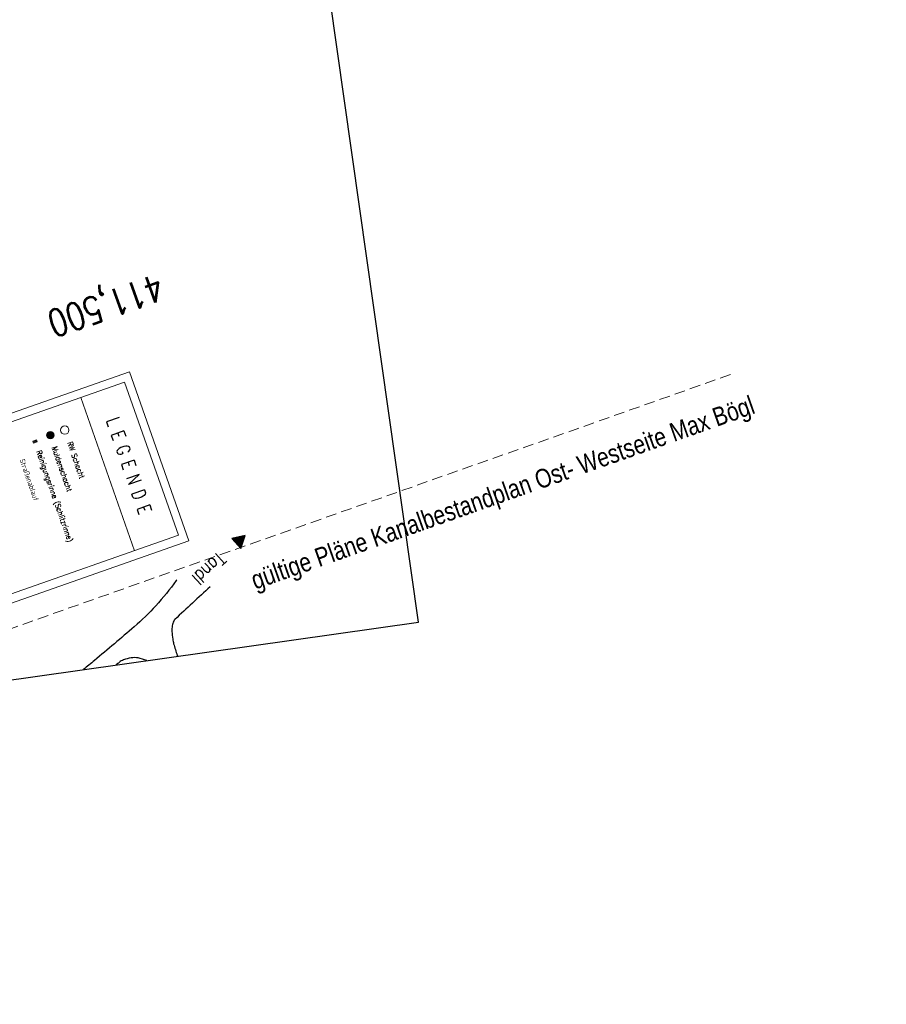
# Model space of a CAD drawing. Extents: x 446577 to 447240, y 443630 to 444842.
# Tile 12 of 71: x 447078 to 447240, y 443647 to 443831. Entities that reach past the tile are written whole.
import ezdxf

# ---------------------------------------------------------------- set-up
doc = ezdxf.new("R2010")
doc.units = 0
doc.header["$LTSCALE"] = 2
doc.header["$MEASUREMENT"] = 0
for name, pattern in [('AUSGEZOGEN', [0]), ('GESTRICHELT', [0.75, 0.5, -0.25]), ('LINE_LT_1', [1.5, 1, -0.5])]:
    doc.linetypes.add(name, pattern=pattern)
doc.layers.get('0').update_dxf_attribs({"linetype": 'AUSGEZOGEN'})
for name, color, linetype in [('GLOBAL', 7, 'CONTINUOUS'), ('HEKTOM', 250, 'GESTRICHELT'), ('neu', 7, 'CONTINUOUS'), ('Planeinteilung', 6, 'CONTINUOUS'), ('SCHRIFT', 7, 'AUSGEZOGEN'), ('STRASSE', 8, 'CONTINUOUS')]:
    doc.layers.add(name, color=color, linetype=linetype)
doc.styles.add('12', font='arial.ttf', dxfattribs={"width": 0.8, "height": 1})
doc.styles.add('3', font='txt_____.ttf', dxfattribs={"width": 0.75, "height": 1})
doc.styles.add('4', font='txt_____.ttf', dxfattribs={"width": 0.9, "height": 1})
doc.styles.add('ROMANS', font='romans.shx', dxfattribs={"width": 0.8})

# ---------------------------------------------------------------- blocks, each defined once
blk = doc.blocks.new('1135420')
for p, q in [((1135, 420), (0, 420)), ((1135, 297), (1135, 420))]:
    blk.add_line(p, q)
blk = doc.blocks.new('RPFEIL')
at = {"color": 0}
for p, q in [((0, 0), (-1.25, -2.17)), ((-1.05, -2.17), (-1.05, -1.82)), ((-0.95, -2.17), (-0.95, -1.65)), ((-0.85, -2.17), (-0.85, -1.47)), ((-0.75, -2.17), (-0.75, -1.3)), ((-0.65, -2.17), (-0.65, -1.13)), ((-0.55, -2.17), (-0.55, -0.95)), ((-0.45, -2.17), (-0.45, -0.78)), ((-0.35, -2.17), (-0.35, -0.61)), ((-0.25, -2.17), (-0.25, -0.43)), ((-0.15, -2.17), (-0.15, -0.26)), ((-0.05, -2.17), (-0.05, -0.09)), ((1.25, -2.17), (0, 0)), ((0.05, -2.17), (0.05, -0.09)), ((0.15, -2.17), (0.15, -0.26)), ((0.25, -2.17), (0.25, -0.43)), ((0.35, -2.17), (0.35, -0.61)), ((0.45, -2.17), (0.45, -0.78)), ((0.55, -2.17), (0.55, -0.95)), ((0.65, -2.17), (0.65, -1.13)), ((0.75, -2.17), (0.75, -1.3)), ((0.85, -2.17), (0.85, -1.47)), ((0.95, -2.17), (0.95, -1.65)), ((1.05, -2.17), (1.05, -1.82)), ((-1.25, -2.17), (1.25, -2.17)), ((-1.15, -2.17), (-1.15, -1.99)), ((1.15, -2.17), (1.15, -1.99))]:
    blk.add_line(p, q, dxfattribs=at)
blk = doc.blocks.new('Schacht')
at = {"color": 18, "lineweight": 9, "true_color": 0x000000}
blk.add_circle((0, 0), 0.779, dxfattribs=at)
blk = doc.blocks.new('Muldenschacht')
at = {"color": 18, "lineweight": 9, "true_color": 0x000000}
for p, q in [((-0.599087, 0.002979), (-0.699187, 0.002979)), ((-0.569691, 0.188574), (-0.664892, 0.219507)), ((-0.492399, 0.083917), (-0.591181, 0.100105)), ((-0.484382, 0.356002), (-0.565365, 0.41484)), ((-0.444073, 0.230912), (-0.53319, 0.276499)), ((0.502013, 0.002979), (-0.498987, 0.002979)), ((0.474843, 0.165641), (-0.471817, 0.165641)), ((-0.350626, 0.358645), (-0.421053, 0.429778)), ((-0.351511, 0.488874), (-0.410348, 0.569857)), ((0.38186, 0.328304), (-0.378834, 0.328304)), ((-0.228204, 0.447647), (-0.274147, 0.536581)), ((-0.215015, 0.669384), (-0.184082, 0.574183)), ((-0.096655, 0.595502), (-0.080293, 0.496748)), ((0.001562, 0.503479), (0.001464, -0.497521)), ((0.001513, 0.703679), (0.001513, 0.603579)), ((0.093794, 0.596447), (0.078414, 0.497536)), ((0.218041, 0.669384), (0.187109, 0.574183)), ((0.271415, 0.539517), (0.226431, 0.450094)), ((0.413374, 0.569857), (0.354537, 0.488874)), ((0.425748, 0.42812), (0.355042, 0.357263)), ((0.447803, 0.22953), (0.537061, 0.27484)), ((0.568391, 0.41484), (0.487409, 0.356002)), ((0.4959, 0.080963), (0.594778, 0.096559)), ((0.572718, 0.188574), (0.667918, 0.219507)), ((0.602083, 0.008988), (0.702178, 0.00999)), ((-0.569691, -0.182617), (-0.664892, -0.21355)), ((-0.493148, -0.073251), (-0.59208, -0.088497)), ((-0.484382, -0.350045), (-0.565365, -0.408882)), ((-0.445326, -0.222488), (-0.534694, -0.267581)), ((0.474843, -0.159684), (-0.471817, -0.159684)), ((-0.352742, -0.35058), (-0.423593, -0.421292)), ((-0.351511, -0.482917), (-0.410348, -0.5639)), ((0.38186, -0.322346), (-0.378834, -0.322346)), ((-0.228006, -0.441793), (-0.273909, -0.530747)), ((-0.184082, -0.568226), (-0.215015, -0.663427)), ((-0.079489, -0.490923), (-0.095689, -0.589704)), ((0.001513, -0.597621), (0.001513, -0.697721)), ((0.079714, -0.491374), (0.095355, -0.590245)), ((0.187109, -0.568226), (0.218041, -0.663427)), ((0.271696, -0.533418), (0.226665, -0.444019)), ((0.354537, -0.482917), (0.413374, -0.5639)), ((0.426841, -0.421069), (0.355953, -0.350395)), ((0.446654, -0.225822), (0.535682, -0.271583)), ((0.487409, -0.350045), (0.568391, -0.408882)), ((0.496174, -0.073247), (0.595107, -0.088493)), ((0.572718, -0.182617), (0.667918, -0.21355))]:
    blk.add_line(p, q, dxfattribs=at)
for radius in [0.7007, 0.6006, 0.5005]:
    blk.add_circle((0.001513, 0.002979), radius, dxfattribs=at)
blk = doc.blocks.new('SK-rechteck Mitt')
at = {"color": 18, "lineweight": 9, "true_color": 0x000000}
for p, q in [((-0.375, 0.2), (-0.375, -0.2)), ((-0.375, 0.2), (0.375, 0.2)), ((-0.1875, 0.2), (-0.1875, -0.2)), ((0, 0.2), (0, -0.2)), ((0.1875, 0.2), (0.1875, -0.2)), ((0.375, 0.2), (0.375, -0.2)), ((-0.375, -0.2), (0.375, -0.2))]:
    blk.add_line(p, q, dxfattribs=at)

msp = doc.modelspace()

# ---------------------------------------------------------------- linework, layer by layer
at = {"layer": 'GLOBAL', "color": 18, "lineweight": 18, "true_color": 0x000000}
for p, q in [((447098.49, 443764.81), (447056.11, 443749.92)), ((447098.49, 443764.81), (447109.57, 443733.27)), ((447097.59, 443762.87), (447057.89, 443748.92)), ((447097.59, 443762.87), (447107.63, 443734.29)), ((447089.41, 443760), (447099.45, 443731.42)), ((447107.63, 443734.29), (447067.93, 443720.35)), ((447109.57, 443733.27), (447067.19, 443718.38))]:
    msp.add_line(p, q, dxfattribs=at)
at = {"layer": 'neu', "color": 12, "linetype": 'LINE_LT_1', "lineweight": 9, "true_color": 0xc40000}
msp.add_line((446877.77, 443646.74), (447211.25, 443764.51), dxfattribs=at)
at = {"layer": 'STRASSE'}
for points in [[(447107.34, 443726, -0.001857), (447107.22, 443725.83, -0.02888), (447103.43, 443721.15, -0.030767), (447099.39, 443717.21, -0.003333), (447091.97, 443710.92, -0.002375), (447089.94, 443709.24, -0.00006)], [(447113.57, 443724.7, 0.002315), (447106.98, 443718.59, 0.095125), (447106.76, 443718.28, 0.068214), (447106.49, 443717.42, 0.056481), (447106.43, 443716.34, 0.019931), (447106.57, 443714.93, 0.03213), (447106.75, 443714.06, 0.014176), (447107.41, 443711.87, 0.000776), (447107.47, 443711.72, 0.003211)], [(447101.72, 443710.91, 0.057502), (447100.12, 443711.4, 0.086697), (447098.81, 443711.41, 0.050706), (447097.39, 443711.03, 0.081623), (447096.59, 443710.57, 0.001111), (447096.03, 443710.1, 0.001344)]]:
    msp.add_lwpolyline(points, format="xyb", dxfattribs=at)

# ---------------------------------------------------------------- block references
at = {"layer": 'GLOBAL'}
for name, p, rotation in [('Schacht', (447086.44, 443753.94), 270), ('SK-rechteck Mitt', (447080.89, 443751.78), 199.3589950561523), ('Muldenschacht', (447083.73, 443752.99), 270)]:
    msp.add_blockref(name, p, dxfattribs=dict(at, rotation=rotation))
at = {"layer": 'Planeinteilung', "linetype": 'Continuous', "rotation": 278.0670990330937}
msp.add_blockref('1135420', (446577.28, 444782.92), dxfattribs=at)
at = {"layer": 'SCHRIFT', "rotation": 311.6705113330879}
msp.add_blockref('RPFEIL', (447120.08, 443734.23), dxfattribs=at)

# ---------------------------------------------------------------- texts
at = {"layer": 'GLOBAL', "color": 18, "true_color": 0x000000, "attachment_point": 1, "rotation": 289.2357, "line_spacing_factor": 0.959981}
for s, insert, char_height, style in [('L E G E N D E', (447096.48, 443756.58), 2.5, '3'), ('Reinigungsrinne (Schlitzrinne)', (447082.06, 443750.27), 1, '4'), ('Muldenschacht', (447084.94, 443751.02), 1, '4'), ('RW Schacht', (447087.82, 443751.89), 1, '4'), ('Straßenablauf', (447078.91, 443748.7), 1, '4')]:
    msp.add_mtext(s, dxfattribs=dict(at, insert=insert, char_height=char_height, style=style))
at = {"layer": 'HEKTOM', "style": 'ROMANS', "width": 0.8}
msp.add_text('411,500', height=5, rotation=199.2892, dxfattribs=at).set_placement((447103.79, 443783.22))
at = {"layer": 'neu', "color": 12, "true_color": 0xc40000, "insert": (447120.81, 443727.43), "char_height": 3.5, "attachment_point": 1, "rotation": 19.4511, "line_spacing_factor": 0.959981, "style": '12'}
msp.add_mtext('gültige Pläne Kanalbestandplan Ost- Westseite Max Bögl', dxfattribs=at)
at = {"layer": 'SCHRIFT', "style": 'ROMANS', "width": 0.8}
msp.add_text('Tandl', height=2.5, rotation=222.8099, dxfattribs=at).set_placement((447115.05, 443731.34))

doc.saveas('drawing.dxf')
